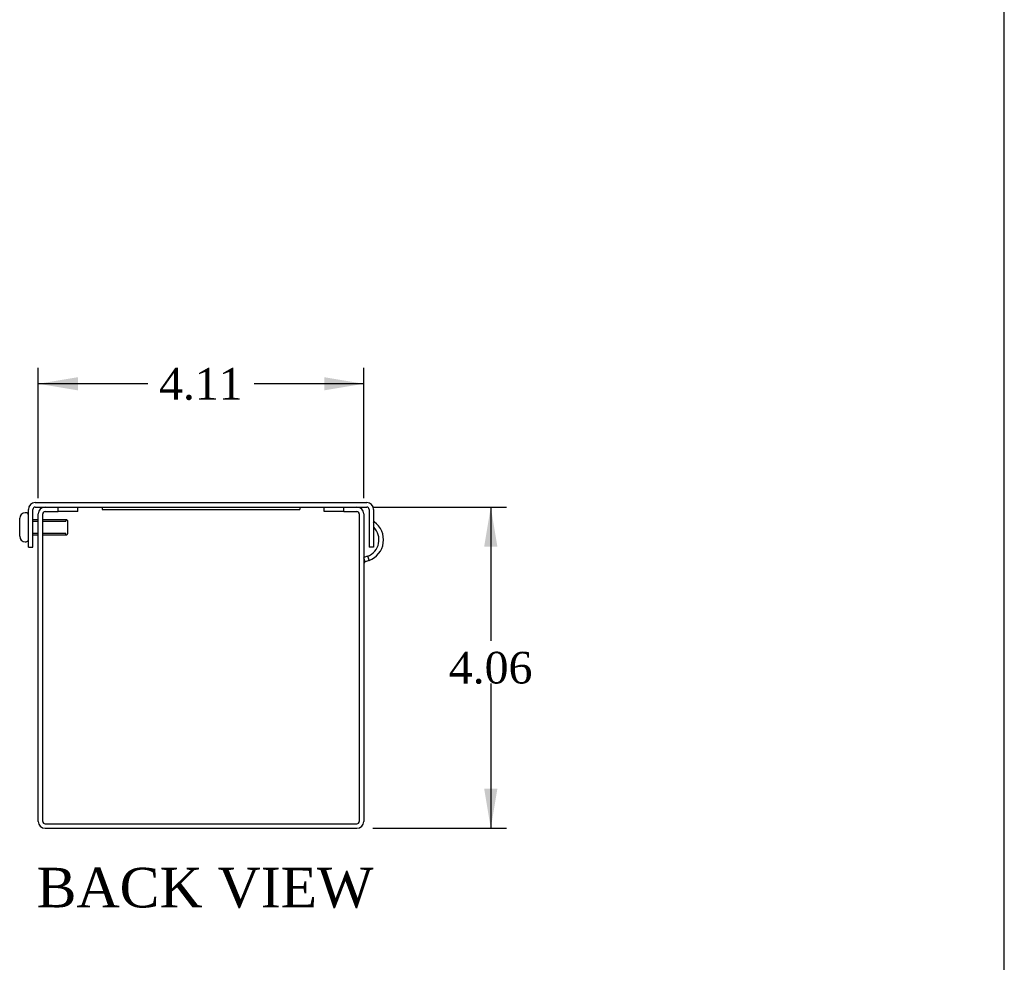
# Model space of a CAD drawing. Header units: inches. Extents: x 0.2 to 89.8, y -0.5 to 59.8.
# Tile 3 of 4: x 77.4 to 89.8, y 11.4 to 23.3. Entities that reach past the tile are written whole.
import ezdxf
from ezdxf.enums import TextEntityAlignment as Align
from ezdxf.lldxf.tags import DXFTag

# ---------------------------------------------------------------- set-up
doc = ezdxf.new("R2010")
doc.units = ezdxf.units.IN
doc.header["$MEASUREMENT"] = 0
for name, color, linetype in [('COM55543-10', 7, 'Continuous'), ('COM56298-7', 7, 'Continuous'), ('Default', 7, 'Continuous'), ('QLB20316', 7, 'Continuous'), ('SCS19495', 7, 'Continuous')]:
    doc.layers.add(name, color=color, linetype=linetype)
doc.styles.add('SEACAD_Times_New_Roman', font='times.ttf')
tags = doc.linetypes.add('HIDDEN2', pattern=[0.1875, 0.125, -0.0625]).pattern_tags.tags
tags[6:7] = [DXFTag(74, 4), DXFTag(75, 0), DXFTag(340, '0'), DXFTag(46, 0.0), DXFTag(50, 0.0), DXFTag(44, 0.0), DXFTag(45, 0.0)]
tags[4:5] = [DXFTag(74, 4), DXFTag(75, 0), DXFTag(340, '0'), DXFTag(46, 0.0), DXFTag(50, 0.0), DXFTag(44, 0.0), DXFTag(45, 0.0)]
doc.dimstyles.new('HAMMOND_(STH_-_66x44)', dxfattribs={"dimtxt": 0.4, "dimasz": 0.5, "dimexe": 0.2, "dimexo": 0.2, "dimgap": 0.1, "dimtad": 0, "dimtih": 1, "dimtoh": 1, "dimzin": 0, "dimdsep": 46, "dimtxsty": 'SEACAD_Times_New_Roman', "dimblk1": '_SE_FILLED', "dimblk2": '_SE_FILLED', "dimsah": 1, "dimcen": 0.2, "dimadec": 0, "dimazin": 0, "dimtfac": 0.8, "dimtofl": 0, "dimtmove": 0, "dimatfit": 3, "dimfxl": 1, "dimtolj": 1, "dimtzin": 0, "dimarcsym": 0})

# ---------------------------------------------------------------- blocks, each defined once
blk = doc.blocks.new('SE4')
at = {"layer": 'COM55543-10', "color": 7, "linetype": 'Continuous'}
for p, q in [((77.5678130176, 17.232428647), (81.7598130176, 17.232428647)), ((77.4818130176, 16.670428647), (77.4818130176, 17.146428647)), ((77.5388130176, 16.670428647), (77.5388130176, 17.146428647)), ((77.5678130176, 17.175428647), (77.6928130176, 17.175428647)), ((77.8568130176, 17.175428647), (81.47081301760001, 17.175428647)), ((81.6348130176, 17.175428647), (81.7598130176, 17.175428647)), ((81.7888130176, 17.146428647), (81.7888130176, 16.670428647)), ((81.84581301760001, 17.146428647), (81.84581301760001, 16.670428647)), ((77.4818130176, 16.670428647), (77.5388130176, 16.670428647)), ((81.84581301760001, 16.670428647), (81.7888130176, 16.670428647))]:
    blk.add_line(p, q, dxfattribs=at)
for centre, radius, start, end in [((77.5678130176, 17.146428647), 0.0860000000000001, 90, 180), ((81.7598130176, 17.146428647), 0.0860000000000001, 0, 90), ((77.5678130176, 17.146428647), 0.0290000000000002, 90, 180), ((81.7598130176, 17.146428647), 0.0289999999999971, 0, 90)]:
    blk.add_arc(centre, radius, start, end, dxfattribs=at)
at = {"layer": 'COM56298-7', "color": 7, "linetype": 'Continuous'}
for p, q in [((77.6068130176, 13.204428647), (77.6068130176, 17.089428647)), ((77.6638130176, 13.204428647), (77.6638130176, 17.089428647)), ((77.6928130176, 17.175428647), (77.8568130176, 17.175428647)), ((77.6928130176, 17.118428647), (77.8568130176, 17.118428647)), ((77.8568130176, 17.118428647), (77.8568130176, 17.175428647)), ((78.1068130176, 17.118428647), (77.8568130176, 17.118428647)), ((78.1068130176, 17.118428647), (78.1068130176, 17.175428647)), ((81.22081301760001, 17.118428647), (81.22081301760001, 17.175428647)), ((81.47081301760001, 17.118428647), (81.22081301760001, 17.118428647)), ((81.47081301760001, 17.175428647), (81.6348130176, 17.175428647)), ((81.47081301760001, 17.118428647), (81.47081301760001, 17.175428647)), ((81.47081301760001, 17.118428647), (81.6348130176, 17.118428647)), ((81.6638130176, 17.089428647), (81.6638130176, 13.204428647)), ((81.72081301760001, 17.089428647), (81.72081301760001, 13.204428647)), ((81.84581301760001, 16.9779765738), (81.8538130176, 16.9892345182)), ((81.7683673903, 16.5549511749), (81.72081301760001, 16.5376427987)), ((81.7683673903, 16.5549511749), (81.78786253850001, 16.5013886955)), ((81.7398944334, 16.483929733), (81.72081301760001, 16.5363554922)), ((81.78786253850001, 16.5013886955), (81.7398944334, 16.483929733)), ((77.6928130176, 13.175428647), (81.6348130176, 13.175428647)), ((77.6928130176, 13.118428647), (81.6348130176, 13.118428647))]:
    blk.add_line(p, q, dxfattribs=at)
for centre, radius, start, end in [((77.6928130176, 17.089428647), 0.0860000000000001, 90, 180), ((77.6928130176, 17.089428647), 0.0290000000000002, 90, 180), ((81.6348130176, 17.089428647), 0.0860000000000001, 0, 90), ((81.6348130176, 17.089428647), 0.0290000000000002, 0, 90), ((81.6927809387, 16.7626232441), 0.2779999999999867, 290, 54.6020447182), ((81.6927809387, 16.7626232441), 0.2210000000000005, 290, 45.6725038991), ((81.7498130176, 16.456678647), 0.028999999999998, 110, 180), ((77.6928130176, 13.204428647), 0.0860000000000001, 180, 270), ((77.6928130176, 13.204428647), 0.0289999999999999, 180, 270), ((81.6348130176, 13.204428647), 0.086, 270, 360), ((81.6348130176, 13.204428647), 0.029, 270, 0)]:
    blk.add_arc(centre, radius, start, end, dxfattribs=at)
at = {"layer": 'QLB20316', "color": 7, "linetype": 'Continuous'}
for p, q in [((78.4138130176, 17.175428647), (78.4138130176, 17.145428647)), ((78.4138130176, 17.145428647), (78.7888130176, 17.145428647)), ((78.7888130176, 17.145428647), (80.5388130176, 17.145428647)), ((80.5388130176, 17.145428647), (80.9138130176, 17.145428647)), ((80.9138130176, 17.175428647), (80.9138130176, 17.145428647))]:
    blk.add_line(p, q, dxfattribs=at)
at = {"layer": 'SCS19495', "color": 7, "linetype": 'Continuous'}
for p, q in [((77.4518130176, 17.103928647), (77.4418130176, 17.103928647)), ((77.3718130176, 16.806928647), (77.3718130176, 17.033928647)), ((77.6068130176, 17.015428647), (77.5388130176, 17.015428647)), ((77.9568130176, 17.015428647), (77.6638130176, 17.015428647)), ((77.9568130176, 17.015428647), (77.9568130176, 16.996278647)), ((77.9818130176, 16.850428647), (77.9818130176, 16.990428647)), ((77.5388130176, 16.825428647), (77.6068130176, 16.825428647)), ((77.6638130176, 16.825428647), (77.9568130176, 16.825428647)), ((77.9568130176, 16.825428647), (77.9568130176, 16.844578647)), ((77.4418130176, 16.736928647), (77.4518130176, 16.736928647))]:
    blk.add_line(p, q, dxfattribs=at)
at = {"layer": 'SCS19495', "color": 7, "linetype": 'HIDDEN2'}
for p, q in [((77.5388130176, 16.996278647), (77.6068130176, 16.996278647)), ((77.6638130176, 16.996278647), (77.9568130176, 16.996278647)), ((77.5388130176, 16.844578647), (77.6068130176, 16.844578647)), ((77.6638130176, 16.844578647), (77.9568130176, 16.844578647))]:
    blk.add_line(p, q, dxfattribs=at)
at = {"layer": 'SCS19495', "color": 7, "linetype": 'Continuous'}
for centre, radius, start, end in [((77.4418130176, 17.033928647), 0.0700000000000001, 90, 180), ((77.4518130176, 17.073928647), 0.03, 0, 90), ((77.9568130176, 16.990428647), 0.0250000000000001, 0, 90), ((77.4418130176, 16.806928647), 0.0700000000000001, 180, 270), ((77.9568130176, 16.850428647), 0.0249999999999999, 270, 0), ((77.4518130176, 16.766928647), 0.0300000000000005, 270, 0)]:
    blk.add_arc(centre, radius, start, end, dxfattribs=at)
blk = doc.blocks.new('DMBLK1438')
at = {"layer": 'Default', "linetype": 'Continuous', "transparency": 16777216}
for points in [[(78.10681301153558, 18.81710834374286), (77.60681301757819, 18.73377501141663), (78.10681301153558, 18.6504416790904)], [(81.22081302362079, 18.81710834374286), (81.22081302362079, 18.6504416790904), (81.7208130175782, 18.73377501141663)]]:
    blk.add_hatch(color=7, dxfattribs=at).paths.add_polyline_path(points)
at = {"layer": 'Default', "color": 7, "linetype": 'Continuous', "transparency": 16777216}
for p, q in [((77.6068130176, 17.2894286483), (77.6068130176, 18.9337750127)), ((81.72081301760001, 17.2894286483), (81.72081301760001, 18.9337750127)), ((78.99300732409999, 18.7337750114), (77.6068130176, 18.7337750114)), ((81.72081301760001, 18.7337750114), (80.334618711, 18.7337750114))]:
    blk.add_line(p, q, dxfattribs=at)
at = {"layer": 'Default', "color": 7, "linetype": 'Continuous', "transparency": 16777216, "style": 'SEACAD_Times_New_Roman'}
blk.add_text('4.11', height=0.4, dxfattribs=at).set_placement((79.13300733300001, 18.9337750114), align=Align.TOP_LEFT)
blk = doc.blocks.new('_SE_FILLED')
at = {"color": 0}
blk.add_line((0, 0), (-1, 0), dxfattribs=at)
blk.add_solid([(0, 0), (-1, -0.1665), (-1, 0.1665), (0, 0)], dxfattribs=at)
blk = doc.blocks.new('DMBLK1439')
at = {"layer": 'Default', "linetype": 'Continuous', "transparency": 16777216}
for points in [[(83.40997891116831, 16.67542865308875), (83.32664557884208, 17.17542864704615), (83.24331224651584, 16.67542865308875)], [(83.40997891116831, 13.61842864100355), (83.24331224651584, 13.61842864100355), (83.32664557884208, 13.11842864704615)]]:
    blk.add_hatch(color=7, dxfattribs=at).paths.add_polyline_path(points)
at = {"layer": 'Default', "color": 7, "linetype": 'Continuous', "transparency": 16777216}
for p, q in [((81.8348130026, 17.175428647), (83.52664558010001, 17.175428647)), ((83.3266455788, 17.175428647), (83.3266455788, 15.4869286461)), ((83.3266455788, 14.9469285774), (83.3266455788, 13.118428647)), ((81.8348130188, 13.118428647), (83.52664558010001, 13.118428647))]:
    blk.add_line(p, q, dxfattribs=at)
at = {"layer": 'Default', "color": 7, "linetype": 'Continuous', "transparency": 16777216, "style": 'SEACAD_Times_New_Roman'}
blk.add_text('4.06', height=0.4, dxfattribs=at).set_placement((82.7958398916, 15.3469285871), align=Align.TOP_LEFT)
blk = doc.blocks.new('BORDER')
at = {"layer": 'Default', "color": 7, "linetype": 'Continuous'}
blk.add_line((0, 0), (0, 27.86), dxfattribs=at)

msp = doc.modelspace()

# ---------------------------------------------------------------- block references
at = {"layer": 'Default', "color": 7, "xscale": 2.14, "yscale": 2.14, "zscale": 2.14}
msp.add_blockref('BORDER', (89.8180341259, 0.1611890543), dxfattribs=at)
at = {"layer": 'Default'}
msp.add_blockref('SE4', (0, 0), dxfattribs=at)

# ---------------------------------------------------------------- texts
at = {"layer": 'Default', "color": 7, "linetype": 'Continuous', "style": 'SEACAD_Times_New_Roman'}
msp.add_text('BACK VIEW', height=0.5, dxfattribs=at).set_placement((77.58598892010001, 12.618428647), align=Align.TOP_LEFT)

# ---------------------------------------------------------------- dimensions: what is measured, and where the dimension line sits
at = {"layer": 'Default', "color": 7, "linetype": 'Continuous'}
dim = msp.add_linear_dim(base=(77.6068130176, 18.7337750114), p1=(81.72081301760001, 17.089428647), p2=(77.6068130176, 17.089428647), text='\\A1;<>', dimstyle='HAMMOND_(STH_-_66x44)', dxfattribs=at)
dim.commit()
dim.dimension.update_dxf_attribs({"geometry": 'DMBLK1438', "text_midpoint": (79.66381302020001, 18.7337750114), "dimtype": 160})
dim = msp.add_linear_dim(base=(83.3266455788, 13.118428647), p1=(81.47081301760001, 17.175428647), p2=(81.6348130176, 13.118428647), angle=90, text='\\A1;<>', dimstyle='HAMMOND_(STH_-_66x44)', dxfattribs=at)
dim.commit()
dim.dimension.update_dxf_attribs({"geometry": 'DMBLK1439', "text_midpoint": (83.3266455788, 15.1469285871), "dimtype": 160})

doc.saveas('drawing.dxf')
